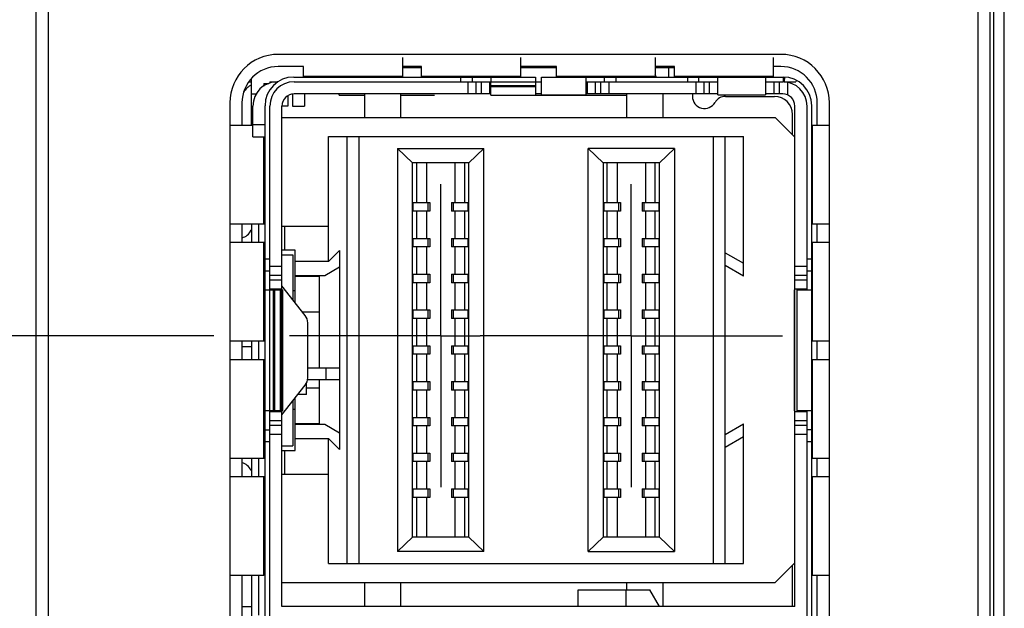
# Model space of a CAD drawing. Header units: inches. Extents: x 0.2 to 16.8, y 0.2 to 10.8.
# Tile 5 of 26: x 4.382 to 5.195, y 4.735 to 5.221. Entities that reach past the tile are written whole.
import ezdxf

# ---------------------------------------------------------------- set-up
doc = ezdxf.new("R2010")
doc.units = ezdxf.units.IN
doc.header["$LTSCALE"] = 0.935
doc.header["$MEASUREMENT"] = 0
doc.linetypes.add('CENTER', pattern=[0.6, 0.375, -0.075, 0.075, -0.075])
doc.layers.get('0').update_dxf_attribs({"linetype": 'CONTINUOUS'})
doc.layers.add('DEFAULT_1', color=7, linetype='CENTER')
doc.layers.add('DIMENSIONS', color=7, linetype='CONTINUOUS')
doc.styles.get("Standard").update_dxf_attribs({"font": 'txt', "width": 0.8})
doc.dimstyles.new('DIMSTYLE_1', dxfattribs={"dimtxt": 0.125, "dimasz": 0.18, "dimexe": 0.125, "dimexo": 0.0625, "dimgap": 0.09, "dimtad": 0, "dimtih": 1, "dimtoh": 1, "dimzin": 4, "dimdsep": 46, "dimtxsty": 'STANDARD', "dimblk": '_FILLED', "dimblk1": '_FILLED', "dimblk2": '_FILLED', "dimcen": 0.09, "dimadec": 0, "dimazin": 0, "dimtp": 0.005, "dimtm": 0.005, "dimtfac": 1, "dimtofl": 0, "dimtmove": 0, "dimatfit": 3, "dimldrblk": '_FILLED', "dimfxl": 1, "dimtolj": 1, "dimtzin": 4, "dimarcsym": 0})

# ---------------------------------------------------------------- blocks, each defined once
blk = doc.blocks.new('*D6')
at = {"layer": 'DIMENSIONS', "color": 2, "linetype": 'CONTINUOUS'}
blk.add_line((4.45069, 7.18973), (3.95769, 7.18973), dxfattribs=at)
at = {"layer": 'DIMENSIONS', "color": 2, "linetype": 'CONTINUOUS', "insert": (3.89519, 7.25223), "char_height": 0.125, "width": 1.125, "attachment_point": 3, "line_spacing_factor": 0.9}
blk.add_mtext('3.77{\\Ftxt.shx;\\W1.000000;\\H0.125000; }[95.8]', dxfattribs=at)
blk = doc.blocks.new('_FILLED')
at = {"color": 0, "linetype": 'BYBLOCK'}
blk.add_solid([(0, 0), (-1, 0.1736), (-1, -0.1736)], dxfattribs=at)
blk = doc.blocks.new('*D8')
at = {"layer": 'DIMENSIONS', "color": 2, "linetype": 'CONTINUOUS'}
blk.add_line((4.50048, 6.07851), (3.95769, 6.07851), dxfattribs=at)
at = {"layer": 'DIMENSIONS', "color": 2, "linetype": 'CONTINUOUS', "insert": (3.89519, 6.14101), "char_height": 0.125, "width": 1.125, "attachment_point": 3, "line_spacing_factor": 0.9}
blk.add_mtext('2.66{\\Ftxt.shx;\\W1.000000;\\H0.125000; }[67.6]', dxfattribs=at)
blk = doc.blocks.new('*D9')
at = {"layer": 'DIMENSIONS', "color": 2, "linetype": 'CONTINUOUS'}
blk.add_line((4.38319, 8.23874), (3.95769, 8.23874), dxfattribs=at)
at = {"layer": 'DIMENSIONS', "color": 2, "linetype": 'CONTINUOUS', "insert": (3.89519, 8.30124), "char_height": 0.125, "width": 1.225, "attachment_point": 3, "line_spacing_factor": 0.9}
blk.add_mtext('4.82{\\Ftxt.shx;\\W1.000000;\\H0.125000; }[122.5]', dxfattribs=at)
blk = doc.blocks.new('*D11')
at = {"layer": 'DIMENSIONS', "color": 2, "linetype": 'CONTINUOUS'}
blk.add_line((4.54183, 4.96039), (3.95769, 4.96039), dxfattribs=at)
at = {"layer": 'DIMENSIONS', "color": 2, "linetype": 'CONTINUOUS', "insert": (3.89519, 5.02289), "char_height": 0.125, "width": 1.425, "attachment_point": 3, "line_spacing_factor": 0.9}
blk.add_mtext('2X 1.54{\\Ftxt.shx;\\W1.000000;\\H0.125000; }[39.2]', dxfattribs=at)

msp = doc.modelspace()

# ---------------------------------------------------------------- linework, layer by layer
at = {"color": 7, "linetype": 'CONTINUOUS'}
for p, q in [((4.39519, 3.22283), (4.39519, 8.36074)), ((5.18319, 3.22283), (5.18319, 8.36074)), ((4.40519, 8.33074), (4.40519, 4.26074)), ((5.17319, 4.26074), (5.17319, 8.33074)), ((5.19491, 3.92074), (5.19491, 7.92074)), ((5.01039, 5.19253), (4.59519, 5.19253)), ((4.69777, 5.18996), (4.69777, 5.17381)), ((4.7952, 5.18996), (4.7952, 5.17381)), ((4.90664, 5.18996), (4.90664, 5.17381)), ((5.00407, 5.18996), (5.00407, 5.17381)), ((4.61608, 5.18253), (4.59519, 5.18253)), ((4.61608, 5.17381), (4.61608, 5.18253)), ((4.71351, 5.18253), (4.69777, 5.18253)), ((4.69777, 5.18169), (4.71351, 5.18169)), ((4.71351, 5.17428), (4.71351, 5.18253)), ((4.82495, 5.18253), (4.7952, 5.18253)), ((4.7952, 5.18169), (4.82495, 5.18169)), ((4.82495, 5.17428), (4.82495, 5.18253)), ((4.92238, 5.18253), (4.90664, 5.18253)), ((4.90664, 5.18169), (4.92238, 5.18169)), ((4.92238, 5.17428), (4.92238, 5.18253)), ((5.01039, 5.18253), (5.00407, 5.18253)), ((4.60789, 5.17381), (4.80757, 5.17381)), ((4.77096, 5.16988), (4.77096, 5.17381)), ((4.80757, 5.17381), (4.80757, 5.15888)), ((4.81257, 5.17381), (5.01226, 5.17381)), ((4.81257, 5.15925), (4.81257, 5.17381)), ((4.84919, 5.17381), (4.84919, 5.15925)), ((4.9077, 5.17381), (4.90664, 5.17566)), ((4.95824, 5.15925), (4.95824, 5.17381)), ((4.99761, 5.17381), (4.99761, 5.15925)), ((5.01226, 5.17381), (5.01226, 5.16988)), ((4.57077, 5.16988), (4.57315, 5.16988)), ((4.57315, 5.13451), (4.57315, 5.1724)), ((4.58315, 5.16854), (4.58732, 5.16854)), ((4.58315, 5.16854), (4.58315, 5.16641)), ((4.58821, 5.16988), (4.59488, 5.16988)), ((4.58821, 5.16988), (4.58821, 5.16892)), ((4.60821, 5.16988), (4.81257, 5.16988)), ((4.77079, 5.15888), (4.77079, 5.16988)), ((4.84919, 5.16988), (4.95824, 5.16988)), ((4.99761, 5.16988), (5.01194, 5.16988)), ((5.01278, 5.16988), (5.02263, 5.16988)), ((4.57315, 5.15988), (4.57713, 5.15988)), ((4.60311, 5.15836), (4.60311, 5.14988)), ((4.60689, 5.15988), (4.60689, 5.14988)), ((4.77079, 5.15988), (4.60821, 5.15988)), ((4.61689, 5.15988), (4.61689, 5.14988)), ((4.64548, 5.159), (4.64548, 5.15988)), ((4.64548, 5.159), (4.66665, 5.159)), ((4.66665, 5.14051), (4.66665, 5.15988)), ((4.69618, 5.15988), (4.69618, 5.14051)), ((4.69618, 5.159), (4.72422, 5.159)), ((4.77079, 5.15888), (4.80757, 5.15888)), ((4.81257, 5.15988), (4.80757, 5.15988)), ((4.80757, 5.159), (4.88319, 5.159)), ((4.81257, 5.15925), (4.84919, 5.15925)), ((4.95824, 5.15988), (4.84919, 5.15988)), ((4.88319, 5.14051), (4.88319, 5.15988)), ((4.91272, 5.15988), (4.91272, 5.14051)), ((4.93733, 5.15988), (4.93733, 5.15791)), ((4.95824, 5.15925), (4.99761, 5.15925)), ((4.96465, 5.15791), (5.00497, 5.15791)), ((5.01194, 5.15988), (4.99761, 5.15988)), ((4.55519, 5.15253), (4.55519, 4.31093)), ((4.56519, 5.15253), (4.56519, 5.13423)), ((4.57421, 5.12451), (4.57421, 5.14988)), ((4.58427, 4.31342), (4.58427, 5.15019)), ((4.58821, 4.31373), (4.58821, 5.14988)), ((4.60311, 5.14988), (4.59821, 5.14988)), ((4.59821, 4.73681), (4.59821, 5.14988)), ((4.60689, 5.14988), (4.61689, 5.14988)), ((5.02194, 4.73681), (5.02194, 5.14988)), ((5.03194, 4.99834), (5.03194, 5.14988)), ((5.03588, 4.31342), (5.03588, 5.15019)), ((5.04039, 5.13423), (5.04039, 5.15253)), ((5.05039, 4.31093), (5.05039, 5.15253)), ((4.59821, 5.14051), (5.00567, 5.14051)), ((5.02194, 5.12423), (5.00567, 5.14051)), ((5.01997, 5.1262), (5.01997, 5.14291)), ((4.55519, 5.13423), (4.57421, 5.13423)), ((5.03634, 5.13423), (5.05039, 5.13423)), ((4.57421, 5.12451), (4.58427, 5.12451)), ((4.63673, 5.12476), (4.9794, 5.12476)), ((4.63673, 5.0216), (4.63673, 5.12476)), ((4.65173, 5.12476), (4.65173, 4.7724)), ((4.66173, 5.12476), (4.66173, 4.7724)), ((4.9544, 5.12476), (4.9544, 4.7724)), ((4.9644, 4.7724), (4.9644, 5.12476)), ((4.9794, 5.0096), (4.9794, 5.12476)), ((4.69362, 5.11492), (4.76503, 5.11492)), ((4.69362, 5.11492), (4.70612, 5.10311)), ((4.69362, 5.11492), (4.69362, 4.78224)), ((4.75253, 5.10311), (4.76503, 5.11492)), ((4.76503, 4.78224), (4.76503, 5.11492)), ((4.92251, 5.11492), (4.8511, 5.11492)), ((4.8636, 5.10311), (4.8511, 5.11492)), ((4.8511, 4.78224), (4.8511, 5.11492)), ((4.92251, 5.11492), (4.91002, 5.10311)), ((4.92251, 5.11492), (4.92251, 4.78224)), ((4.75254, 5.10311), (4.70612, 5.10311)), ((4.70612, 4.79405), (4.70612, 5.10311)), ((4.7095, 5.07019), (4.7095, 5.10311)), ((4.71752, 5.10311), (4.71752, 5.07019)), ((4.74114, 5.10311), (4.74114, 5.07019)), ((4.74915, 5.07019), (4.74915, 5.10311)), ((4.75254, 4.79405), (4.75254, 5.10311)), ((4.91002, 5.10311), (4.8636, 5.10311)), ((4.8636, 5.10311), (4.8636, 4.79405)), ((4.86698, 5.07019), (4.86698, 5.10311)), ((4.875, 5.10311), (4.875, 5.07019)), ((4.89862, 5.10311), (4.89862, 5.07019)), ((4.90663, 5.07019), (4.90663, 5.10311)), ((4.91002, 4.79405), (4.91002, 5.10311)), ((4.70672, 5.07019), (4.72049, 5.07019)), ((4.70672, 5.06319), (4.70672, 5.07019)), ((4.72049, 5.07019), (4.72049, 5.06319)), ((4.73817, 5.07019), (4.75194, 5.07019)), ((4.73817, 5.07019), (4.73817, 5.06319)), ((4.75194, 5.06319), (4.75194, 5.07019)), ((4.8642, 5.07019), (4.87797, 5.07019)), ((4.8642, 5.07019), (4.8642, 5.06319)), ((4.87797, 5.07019), (4.87797, 5.06319)), ((4.89565, 5.07019), (4.90942, 5.07019)), ((4.89565, 5.07019), (4.89565, 5.06319)), ((4.90942, 5.07019), (4.90942, 5.06319)), ((4.72049, 5.06319), (4.70672, 5.06319)), ((4.7095, 5.04066), (4.7095, 5.06319)), ((4.71752, 5.06319), (4.71752, 5.04066)), ((4.75194, 5.06319), (4.73817, 5.06319)), ((4.74114, 5.06319), (4.74114, 5.04066)), ((4.74915, 5.04066), (4.74915, 5.06319)), ((4.87797, 5.06319), (4.8642, 5.06319)), ((4.86698, 5.04066), (4.86698, 5.06319)), ((4.875, 5.06319), (4.875, 5.04066)), ((4.90942, 5.06319), (4.89565, 5.06319)), ((4.89862, 5.06319), (4.89862, 5.04066)), ((4.90663, 5.04066), (4.90663, 5.06319)), ((4.58423, 5.05253), (4.55519, 5.05253)), ((4.56519, 5.05253), (4.56519, 5.03753)), ((4.57315, 5.05253), (4.57315, 5.03753)), ((5.05039, 5.05253), (5.03587, 5.05253)), ((5.04039, 5.03753), (5.04039, 5.05253)), ((4.59821, 5.0507), (4.63673, 5.0507)), ((4.60036, 5.0507), (4.60036, 5.03102)), ((4.55519, 5.03753), (4.58423, 5.03753)), ((4.70672, 5.04066), (4.72049, 5.04066)), ((4.70672, 5.03366), (4.70672, 5.04066)), ((4.72049, 5.04066), (4.72049, 5.03366)), ((4.73817, 5.04066), (4.75194, 5.04066)), ((4.73817, 5.04066), (4.73817, 5.03366)), ((4.75194, 5.03366), (4.75194, 5.04066)), ((4.8642, 5.04066), (4.87797, 5.04066)), ((4.8642, 5.04066), (4.8642, 5.03366)), ((4.87797, 5.04066), (4.87797, 5.03366)), ((4.89565, 5.04066), (4.90942, 5.04066)), ((4.89565, 5.04066), (4.89565, 5.03366)), ((4.90942, 5.04066), (4.90942, 5.03366)), ((5.03634, 5.03753), (5.05039, 5.03753)), ((4.60925, 5.03102), (4.59821, 5.03102)), ((4.59821, 5.02708), (4.60728, 5.02708)), ((4.60728, 5.02708), (4.60728, 4.99)), ((4.60925, 4.9875), (4.60925, 5.03102)), ((4.63673, 5.0216), (4.64582, 5.0307)), ((4.64582, 5.0307), (4.64582, 4.93389)), ((4.72049, 5.03366), (4.70672, 5.03366)), ((4.7095, 5.01114), (4.7095, 5.03366)), ((4.71752, 5.03366), (4.71752, 5.01114)), ((4.75194, 5.03366), (4.73817, 5.03366)), ((4.74114, 5.03366), (4.74114, 5.01114)), ((4.74915, 5.01114), (4.74915, 5.03366)), ((4.87797, 5.03366), (4.8642, 5.03366)), ((4.86698, 5.01114), (4.86698, 5.03366)), ((4.875, 5.03366), (4.875, 5.01114)), ((4.90942, 5.03366), (4.89565, 5.03366)), ((4.89862, 5.03366), (4.89862, 5.01114)), ((4.90663, 5.01114), (4.90663, 5.03366)), ((4.9644, 5.0289), (4.9794, 5.02024)), ((4.63673, 5.0216), (4.60925, 5.0216)), ((4.64582, 5.01685), (4.63373, 5.00987)), ((4.70672, 5.01114), (4.72049, 5.01114)), ((4.70672, 5.00414), (4.70672, 5.01114)), ((4.72049, 5.01114), (4.72049, 5.00414)), ((4.73817, 5.01114), (4.75194, 5.01114)), ((4.73817, 5.01114), (4.73817, 5.00414)), ((4.75194, 5.00414), (4.75194, 5.01114)), ((4.8642, 5.01114), (4.87797, 5.01114)), ((4.8642, 5.01114), (4.8642, 5.00414)), ((4.87797, 5.01114), (4.87797, 5.00414)), ((4.89565, 5.01114), (4.90942, 5.01114)), ((4.89565, 5.01114), (4.89565, 5.00414)), ((4.90942, 5.01114), (4.90942, 5.00414)), ((4.9794, 5.0096), (4.9644, 5.01826)), ((4.63373, 5.00987), (4.60925, 5.00987)), ((4.60925, 5.0096), (4.62893, 5.0096)), ((4.62893, 5.00987), (4.62893, 4.93389)), ((4.72049, 5.00414), (4.70672, 5.00414)), ((4.7095, 4.98161), (4.7095, 5.00414)), ((4.71752, 5.00414), (4.71752, 4.98161)), ((4.75194, 5.00414), (4.73817, 5.00414)), ((4.74114, 5.00414), (4.74114, 4.98161)), ((4.74915, 4.98161), (4.74915, 5.00414)), ((4.87797, 5.00414), (4.8642, 5.00414)), ((4.86698, 4.98161), (4.86698, 5.00414)), ((4.875, 5.00414), (4.875, 4.98161)), ((4.90942, 5.00414), (4.89565, 5.00414)), ((4.89862, 5.00414), (4.89862, 4.98161)), ((4.90663, 4.98161), (4.90663, 5.00414)), ((4.58427, 4.99834), (4.59691, 4.99834)), ((4.59691, 4.89834), (4.59691, 4.99834)), ((4.6174, 4.97718), (4.59821, 5.00149)), ((4.59821, 4.99834), (4.59892, 4.99834)), ((4.59901, 4.89834), (4.59901, 4.99834)), ((4.60728, 4.99779), (4.60925, 4.99779)), ((5.02131, 4.99834), (5.02194, 4.99834)), ((5.02131, 4.99834), (5.02131, 4.89834)), ((5.02358, 4.99834), (5.03588, 4.99834)), ((5.02358, 4.99834), (5.02358, 4.89834)), ((4.61511, 4.98008), (4.62893, 4.98008)), ((4.70672, 4.98161), (4.72049, 4.98161)), ((4.70672, 4.97461), (4.70672, 4.98161)), ((4.72049, 4.98161), (4.72049, 4.97461)), ((4.73817, 4.98161), (4.75194, 4.98161)), ((4.73817, 4.98161), (4.73817, 4.97461)), ((4.75194, 4.97461), (4.75194, 4.98161)), ((4.8642, 4.98161), (4.87797, 4.98161)), ((4.8642, 4.98161), (4.8642, 4.97461)), ((4.87797, 4.98161), (4.87797, 4.97461)), ((4.89565, 4.98161), (4.90942, 4.98161)), ((4.89565, 4.98161), (4.89565, 4.97461)), ((4.90942, 4.98161), (4.90942, 4.97461)), ((4.61955, 4.9257), (4.61955, 4.97099)), ((4.72049, 4.97461), (4.70672, 4.97461)), ((4.7095, 4.95208), (4.7095, 4.97461)), ((4.71752, 4.97461), (4.71752, 4.95208)), ((4.75194, 4.97461), (4.73817, 4.97461)), ((4.74114, 4.97461), (4.74114, 4.95208)), ((4.74915, 4.95208), (4.74915, 4.97461)), ((4.87797, 4.97461), (4.8642, 4.97461)), ((4.86698, 4.95208), (4.86698, 4.97461)), ((4.875, 4.97461), (4.875, 4.95208)), ((4.90942, 4.97461), (4.89565, 4.97461)), ((4.89862, 4.97461), (4.89862, 4.95208)), ((4.90663, 4.95208), (4.90663, 4.97461)), ((4.58423, 4.95584), (4.55519, 4.95584)), ((4.56519, 4.95584), (4.56519, 4.94084)), ((4.57315, 4.95584), (4.57315, 4.94084)), ((5.05039, 4.95584), (5.03587, 4.95584)), ((5.04039, 4.94084), (5.04039, 4.95584)), ((4.57315, 4.95132), (4.56519, 4.95132)), ((4.70672, 4.95208), (4.72049, 4.95208)), ((4.70672, 4.94508), (4.70672, 4.95208)), ((4.72049, 4.95208), (4.72049, 4.94508)), ((4.73817, 4.95208), (4.75194, 4.95208)), ((4.73817, 4.95208), (4.73817, 4.94508)), ((4.75194, 4.94508), (4.75194, 4.95208)), ((4.8642, 4.95208), (4.87797, 4.95208)), ((4.8642, 4.95208), (4.8642, 4.94508)), ((4.87797, 4.95208), (4.87797, 4.94508)), ((4.89565, 4.95208), (4.90942, 4.95208)), ((4.89565, 4.95208), (4.89565, 4.94508)), ((4.90942, 4.95208), (4.90942, 4.94508)), ((4.55519, 4.94084), (4.58423, 4.94084)), ((4.72049, 4.94508), (4.70672, 4.94508)), ((4.7095, 4.92255), (4.7095, 4.94508)), ((4.71752, 4.94508), (4.71752, 4.92255)), ((4.75194, 4.94508), (4.73817, 4.94508)), ((4.74114, 4.94508), (4.74114, 4.92255)), ((4.74915, 4.92255), (4.74915, 4.94508)), ((4.87797, 4.94508), (4.8642, 4.94508)), ((4.86698, 4.92255), (4.86698, 4.94508)), ((4.875, 4.94508), (4.875, 4.92255)), ((4.90942, 4.94508), (4.89565, 4.94508)), ((4.89862, 4.94508), (4.89862, 4.92255)), ((4.90663, 4.92255), (4.90663, 4.94508)), ((5.03634, 4.94084), (5.05039, 4.94084)), ((4.61955, 4.93389), (4.64615, 4.93389)), ((4.64615, 4.92389), (4.64615, 4.93389)), ((4.61846, 4.91179), (4.61846, 4.92121)), ((4.64615, 4.92389), (4.61955, 4.92389)), ((4.62893, 4.92389), (4.62893, 4.88729)), ((4.64582, 4.92389), (4.64582, 4.86646)), ((4.70672, 4.92255), (4.72049, 4.92255)), ((4.70672, 4.91555), (4.70672, 4.92255)), ((4.72049, 4.92255), (4.72049, 4.91555)), ((4.73817, 4.92255), (4.75194, 4.92255)), ((4.73817, 4.92255), (4.73817, 4.91555)), ((4.75194, 4.91555), (4.75194, 4.92255)), ((4.8642, 4.92255), (4.87797, 4.92255)), ((4.8642, 4.92255), (4.8642, 4.91555)), ((4.87797, 4.92255), (4.87797, 4.91555)), ((4.89565, 4.92255), (4.90942, 4.92255)), ((4.89565, 4.92255), (4.89565, 4.91555)), ((4.90942, 4.92255), (4.90942, 4.91555)), ((4.59821, 4.89519), (4.6174, 4.9195)), ((4.62893, 4.91708), (4.61846, 4.91708)), ((4.72049, 4.91555), (4.70672, 4.91555)), ((4.7095, 4.89303), (4.7095, 4.91555)), ((4.71752, 4.91555), (4.71752, 4.89303)), ((4.75194, 4.91555), (4.73817, 4.91555)), ((4.74114, 4.91555), (4.74114, 4.89303)), ((4.74915, 4.89303), (4.74915, 4.91555)), ((4.87797, 4.91555), (4.8642, 4.91555)), ((4.86698, 4.89303), (4.86698, 4.91555)), ((4.875, 4.91555), (4.875, 4.89303)), ((4.90942, 4.91555), (4.89565, 4.91555)), ((4.89862, 4.91555), (4.89862, 4.89303)), ((4.90663, 4.89303), (4.90663, 4.91555)), ((4.60728, 4.90668), (4.60728, 4.8696)), ((4.60925, 4.86566), (4.60925, 4.90918)), ((4.61846, 4.91179), (4.61131, 4.91179)), ((4.59691, 4.89834), (4.58427, 4.89834)), ((4.59901, 4.89834), (4.59821, 4.89834)), ((4.60925, 4.89937), (4.60728, 4.89937)), ((5.02194, 4.89834), (5.02131, 4.89834)), ((5.03588, 4.89834), (5.02358, 4.89834)), ((5.03194, 4.56527), (5.03194, 4.89834)), ((4.70672, 4.89303), (4.72049, 4.89303)), ((4.70672, 4.88603), (4.70672, 4.89303)), ((4.72049, 4.89303), (4.72049, 4.88603)), ((4.73817, 4.89303), (4.75194, 4.89303)), ((4.73817, 4.89303), (4.73817, 4.88603)), ((4.75194, 4.88603), (4.75194, 4.89303)), ((4.8642, 4.89303), (4.87797, 4.89303)), ((4.8642, 4.89303), (4.8642, 4.88603)), ((4.87797, 4.89303), (4.87797, 4.88603)), ((4.89565, 4.89303), (4.90942, 4.89303)), ((4.89565, 4.89303), (4.89565, 4.88603)), ((4.90942, 4.89303), (4.90942, 4.88603)), ((4.62893, 4.88756), (4.60925, 4.88756)), ((4.60925, 4.88729), (4.63373, 4.88729)), ((4.63373, 4.88729), (4.64582, 4.88031)), ((4.72049, 4.88603), (4.70672, 4.88603)), ((4.7095, 4.8635), (4.7095, 4.88603)), ((4.71752, 4.88603), (4.71752, 4.8635)), ((4.75194, 4.88603), (4.73817, 4.88603)), ((4.74114, 4.88603), (4.74114, 4.8635)), ((4.74915, 4.8635), (4.74915, 4.88603)), ((4.87797, 4.88603), (4.8642, 4.88603)), ((4.86698, 4.8635), (4.86698, 4.88603)), ((4.875, 4.88603), (4.875, 4.8635)), ((4.90942, 4.88603), (4.89565, 4.88603)), ((4.89862, 4.88603), (4.89862, 4.8635)), ((4.90663, 4.8635), (4.90663, 4.88603)), ((4.9644, 4.8789), (4.9794, 4.88756)), ((4.9794, 4.7724), (4.9794, 4.88756)), ((4.60925, 4.87556), (4.63673, 4.87556)), ((4.64582, 4.86646), (4.63673, 4.87556)), ((4.63673, 4.7724), (4.63673, 4.87556)), ((4.9794, 4.87693), (4.9644, 4.86827)), ((5.02194, 4.8792), (5.03194, 4.8792)), ((4.59821, 4.8696), (4.60728, 4.8696)), ((4.59821, 4.86566), (4.60925, 4.86566)), ((4.60036, 4.86566), (4.60036, 4.84598)), ((4.58423, 4.85915), (4.55519, 4.85915)), ((4.56519, 4.85915), (4.56519, 4.84415)), ((4.57315, 4.85915), (4.57315, 4.84415)), ((4.70672, 4.8635), (4.72049, 4.8635)), ((4.70672, 4.8565), (4.70672, 4.8635)), ((4.72049, 4.8565), (4.70672, 4.8565)), ((4.7095, 4.83397), (4.7095, 4.8565)), ((4.71752, 4.8565), (4.71752, 4.83397)), ((4.72049, 4.8635), (4.72049, 4.8565)), ((4.73817, 4.8635), (4.75194, 4.8635)), ((4.73817, 4.8635), (4.73817, 4.8565)), ((4.75194, 4.8565), (4.73817, 4.8565)), ((4.74114, 4.8565), (4.74114, 4.83397)), ((4.74915, 4.83397), (4.74915, 4.8565)), ((4.75194, 4.8565), (4.75194, 4.8635)), ((4.8642, 4.8635), (4.87797, 4.8635)), ((4.8642, 4.8635), (4.8642, 4.8565)), ((4.87797, 4.8565), (4.8642, 4.8565)), ((4.86698, 4.83397), (4.86698, 4.8565)), ((4.875, 4.8565), (4.875, 4.83397)), ((4.87797, 4.8635), (4.87797, 4.8565)), ((4.89565, 4.8635), (4.90942, 4.8635)), ((4.89565, 4.8635), (4.89565, 4.8565)), ((4.90942, 4.8565), (4.89565, 4.8565)), ((4.89862, 4.8565), (4.89862, 4.83397)), ((4.90663, 4.83397), (4.90663, 4.8565)), ((4.90942, 4.8635), (4.90942, 4.8565)), ((5.05039, 4.85915), (5.03587, 4.85915)), ((5.04039, 4.84415), (5.04039, 4.85915)), ((4.55519, 4.84415), (4.58423, 4.84415)), ((4.63673, 4.84598), (4.59821, 4.84598)), ((5.03634, 4.84415), (5.05039, 4.84415)), ((4.70672, 4.83397), (4.72049, 4.83397)), ((4.70672, 4.82697), (4.70672, 4.83397)), ((4.72049, 4.83397), (4.72049, 4.82697)), ((4.73817, 4.83397), (4.75194, 4.83397)), ((4.73817, 4.83397), (4.73817, 4.82697)), ((4.75194, 4.82697), (4.75194, 4.83397)), ((4.8642, 4.83397), (4.87797, 4.83397)), ((4.8642, 4.83397), (4.8642, 4.82697)), ((4.87797, 4.83397), (4.87797, 4.82697)), ((4.89565, 4.83397), (4.90942, 4.83397)), ((4.89565, 4.83397), (4.89565, 4.82697)), ((4.90942, 4.83397), (4.90942, 4.82697)), ((4.72049, 4.82697), (4.70672, 4.82697)), ((4.7095, 4.79405), (4.7095, 4.82697)), ((4.71752, 4.82697), (4.71752, 4.79405)), ((4.75194, 4.82697), (4.73817, 4.82697)), ((4.74114, 4.82697), (4.74114, 4.79405)), ((4.74915, 4.79405), (4.74915, 4.82697)), ((4.87797, 4.82697), (4.8642, 4.82697)), ((4.86698, 4.79405), (4.86698, 4.82697)), ((4.875, 4.82697), (4.875, 4.79405)), ((4.90942, 4.82697), (4.89565, 4.82697)), ((4.89862, 4.82697), (4.89862, 4.79405)), ((4.90663, 4.79405), (4.90663, 4.82697)), ((4.69362, 4.78224), (4.70612, 4.79405)), ((4.75253, 4.79405), (4.70612, 4.79405)), ((4.76503, 4.78224), (4.75253, 4.79405)), ((4.8511, 4.78224), (4.8636, 4.79405)), ((4.91001, 4.79405), (4.8636, 4.79405)), ((4.91002, 4.79405), (4.92251, 4.78224)), ((4.76503, 4.78224), (4.69362, 4.78224)), ((4.8511, 4.78224), (4.92251, 4.78224)), ((4.63673, 4.7724), (4.9794, 4.7724)), ((5.00567, 4.75665), (5.02194, 4.77293)), ((5.01997, 4.73681), (5.01997, 4.77096)), ((4.58315, 4.76245), (4.55519, 4.76245)), ((4.56519, 4.76245), (4.56519, 4.70116)), ((4.57315, 4.76245), (4.57315, 4.70144)), ((5.05039, 4.76245), (5.03588, 4.76245)), ((5.04039, 4.70116), (5.04039, 4.76245)), ((4.59821, 4.75665), (5.00567, 4.75665)), ((4.66665, 4.73681), (4.66665, 4.75665)), ((4.69618, 4.75665), (4.69618, 4.73681)), ((4.84296, 4.75058), (4.90202, 4.75058)), ((4.84296, 4.73681), (4.84296, 4.75058)), ((4.88319, 4.75058), (4.88319, 4.75665)), ((4.90998, 4.73681), (4.90202, 4.75058)), ((4.91272, 4.75665), (4.91272, 4.73681)), ((4.56519, 4.73681), (4.57315, 4.73681)), ((5.02194, 4.73681), (4.59821, 4.73681))]:
    msp.add_line(p, q, dxfattribs=at)
at = {"color": 9, "linetype": 'CONTINUOUS'}
for p, q in [((5.18614, 3.92074), (5.18614, 7.92074)), ((5.19475, 3.92074), (5.19475, 7.92074)), ((4.91764, 5.18169), (4.91764, 5.17381)), ((4.69777, 5.17428), (4.61608, 5.17428)), ((4.7952, 5.17428), (4.71351, 5.17428)), ((4.74581, 5.17381), (4.74581, 5.16988)), ((4.75541, 5.17381), (4.75541, 5.16988)), ((4.90664, 5.17428), (4.82495, 5.17428)), ((4.86474, 5.16988), (4.86474, 5.17381)), ((4.87434, 5.16988), (4.87434, 5.17381)), ((5.00407, 5.17428), (4.92238, 5.17428)), ((4.9331, 5.17381), (4.9331, 5.16988)), ((4.94269, 5.16988), (4.94269, 5.17381)), ((5.01325, 5.17379), (5.01308, 5.16988)), ((4.75165, 5.16988), (4.75165, 5.15988)), ((4.75872, 5.15988), (4.75872, 5.16988)), ((4.76286, 5.16988), (4.76286, 5.15988)), ((4.76994, 5.15988), (4.76994, 5.16988)), ((4.77079, 5.16688), (4.80757, 5.16688)), ((4.80757, 5.16588), (4.77079, 5.16588)), ((4.85021, 5.16988), (4.85021, 5.15988)), ((4.85728, 5.15988), (4.85728, 5.16988)), ((4.86143, 5.16988), (4.86143, 5.15988)), ((4.8685, 5.15988), (4.8685, 5.16988)), ((4.93997, 5.16988), (4.93997, 5.15988)), ((4.94704, 5.15988), (4.94704, 5.16988)), ((4.95118, 5.16988), (4.95118, 5.15988)), ((5.00487, 5.15988), (5.00487, 5.16988)), ((5.00901, 5.16988), (5.00901, 5.15988)), ((5.01608, 5.15898), (5.01608, 5.16944)), ((5.02327, 5.17109), (5.02263, 5.16988)), ((4.58427, 5.13451), (4.57421, 5.13451)), ((5.03634, 5.05253), (5.03634, 5.13423)), ((4.58308, 5.12451), (4.58308, 5.05253)), ((4.71869, 5.07019), (4.71869, 5.06319)), ((4.73997, 5.06319), (4.73997, 5.07019)), ((4.87617, 5.07019), (4.87617, 5.06319)), ((4.89745, 5.06319), (4.89745, 5.07019)), ((4.57901, 5.03753), (4.57901, 5.05253)), ((4.57315, 5.04708), (4.57246, 5.04735)), ((4.58308, 5.03753), (4.58308, 4.95584)), ((4.71869, 5.04066), (4.71869, 5.03366)), ((4.73997, 5.03366), (4.73997, 5.04066)), ((4.87617, 5.04066), (4.87617, 5.03366)), ((4.89745, 5.03366), (4.89745, 5.04066)), ((5.03634, 4.95584), (5.03634, 5.03753)), ((4.58821, 5.02349), (4.58427, 5.02349)), ((5.03588, 5.02349), (5.03194, 5.02349)), ((4.58427, 5.01389), (4.58821, 5.01389)), ((4.59821, 5.01748), (4.58821, 5.01748)), ((4.58821, 5.01041), (4.59821, 5.01041)), ((4.71869, 5.01114), (4.71869, 5.00414)), ((4.73997, 5.00414), (4.73997, 5.01114)), ((4.87617, 5.01114), (4.87617, 5.00414)), ((4.89745, 5.00414), (4.89745, 5.01114)), ((5.03194, 5.01748), (5.02194, 5.01748)), ((5.02194, 5.01041), (5.03194, 5.01041)), ((5.03194, 5.01389), (5.03588, 5.01389)), ((4.59821, 5.00627), (4.58821, 5.00627)), ((5.03194, 5.00627), (5.02194, 5.00627)), ((4.58821, 4.9992), (4.59821, 4.9992)), ((4.59121, 4.89834), (4.59121, 4.99834)), ((4.59201, 4.99834), (4.59201, 4.89834)), ((5.02194, 4.9992), (5.03194, 4.9992)), ((4.71869, 4.98161), (4.71869, 4.97461)), ((4.73997, 4.97461), (4.73997, 4.98161)), ((4.87617, 4.98161), (4.87617, 4.97461)), ((4.89745, 4.97461), (4.89745, 4.98161)), ((4.57901, 4.94084), (4.57901, 4.95584)), ((4.71869, 4.95208), (4.71869, 4.94508)), ((4.73997, 4.94508), (4.73997, 4.95208)), ((4.87617, 4.95208), (4.87617, 4.94508)), ((4.89745, 4.94508), (4.89745, 4.95208)), ((4.58308, 4.94084), (4.58308, 4.85915)), ((5.03634, 4.85915), (5.03634, 4.94084)), ((4.63433, 4.93389), (4.63433, 4.92389)), ((4.71869, 4.92255), (4.71869, 4.91555)), ((4.73997, 4.91555), (4.73997, 4.92255)), ((4.87617, 4.92255), (4.87617, 4.91555)), ((4.89745, 4.91555), (4.89745, 4.92255)), ((4.59821, 4.89748), (4.58821, 4.89748)), ((5.03194, 4.89748), (5.02194, 4.89748)), ((4.58821, 4.89041), (4.59821, 4.89041)), ((4.71869, 4.89303), (4.71869, 4.88603)), ((4.73997, 4.88603), (4.73997, 4.89303)), ((4.87617, 4.89303), (4.87617, 4.88603)), ((4.89745, 4.88603), (4.89745, 4.89303)), ((5.02194, 4.89041), (5.03194, 4.89041)), ((4.58427, 4.88279), (4.58821, 4.88279)), ((4.59821, 4.88627), (4.58821, 4.88627)), ((5.03194, 4.88627), (5.02194, 4.88627)), ((5.03588, 4.88279), (5.03194, 4.88279)), ((4.58427, 4.87319), (4.58821, 4.87319)), ((4.58821, 4.8792), (4.59821, 4.8792)), ((5.03194, 4.87319), (5.03588, 4.87319)), ((4.57901, 4.84415), (4.57901, 4.85915)), ((4.71869, 4.8635), (4.71869, 4.8565)), ((4.73997, 4.8565), (4.73997, 4.8635)), ((4.87617, 4.8635), (4.87617, 4.8565)), ((4.89745, 4.8565), (4.89745, 4.8635)), ((4.57246, 4.84933), (4.57315, 4.8496)), ((4.58308, 4.84415), (4.58308, 4.76245)), ((5.03634, 4.76245), (5.03634, 4.84415)), ((4.71869, 4.83397), (4.71869, 4.82697)), ((4.73997, 4.82697), (4.73997, 4.83397)), ((4.87617, 4.83397), (4.87617, 4.82697)), ((4.89745, 4.82697), (4.89745, 4.83397)), ((4.57901, 4.72979), (4.57901, 4.76245)), ((4.88233, 4.75058), (4.88233, 4.73681))]:
    msp.add_line(p, q, dxfattribs=at)
at = {"color": 7, "linetype": 'CONTINUOUS'}
for centre, radius, start, end in [((4.59519, 5.15253), 0.04, 90, 180), ((5.01039, 5.15253), 0.04, 0, 90), ((4.59519, 5.15253), 0.03, 90, 180), ((5.01039, 5.15253), 0.03, 0, 90), ((4.60789, 5.15019), 0.02362, 90, 180), ((5.01226, 5.15019), 0.02362, 360, 90), ((4.58315, 5.15024), 0.02, 120, 146.565), ((4.59421, 5.14988), 0.02, 90, 180), ((4.60821, 5.14988), 0.02, 90, 180), ((5.01194, 5.14988), 0.02, 0, 90), ((4.60821, 5.14988), 0.01, 90, 180), ((4.94733, 5.15791), 0.01, 180, 330), ((4.96465, 5.14791), 0.01, 90, 150), ((5.00497, 5.14291), 0.015, 0, 90), ((5.01194, 5.14988), 0.01, 360, 90), ((4.56315, 5.05102), 0.01, 281.95199, 338.50871), ((4.60955, 4.97099), 0.01, 0, 38.28521), ((4.60955, 4.9257), 0.01, 321.71559, 359.99986), ((4.56315, 4.84566), 0.01, 21.49129, 78.04801)]:
    msp.add_arc(centre, radius, start, end, dxfattribs=at)
at = {"layer": 'DEFAULT_1', "color": 7, "linetype": 'CENTER'}
for p, q in [((4.72933, 4.96039), (4.72933, 5.08539)), ((4.88681, 4.96039), (4.88681, 5.08539)), ((4.72933, 4.96039), (4.60433, 4.96039)), ((4.72933, 4.96039), (4.76181, 4.96039)), ((4.72933, 4.96039), (4.72933, 4.83539)), ((4.88681, 4.96039), (4.76181, 4.96039)), ((4.88681, 4.96039), (5.01181, 4.96039)), ((4.88681, 4.96039), (4.88681, 4.83539))]:
    msp.add_line(p, q, dxfattribs=at)

# ---------------------------------------------------------------- dimensions: what is measured, and where the dimension line sits
at = {"layer": 'DIMENSIONS', "color": 2, "linetype": 'CONTINUOUS'}
for feature_location, offset, origin, picture, middle in [((4.38319, 8.23874), (-0.4255, 0), (4.44569, 3.41783), '*D9', (3.28269, 8.23874)), ((4.45069, 7.18973), (-0.493, 0), (4.45519, 3.41783), '*D6', (3.33269, 7.18973)), ((4.50048, 6.07851), (-0.54279, 0), (4.56298, 3.41783), '*D8', (3.33269, 6.07851))]:
    dim = msp.add_ordinate_dim(feature_location=feature_location, offset=offset, dtype=0, origin=origin, dimstyle='DIMSTYLE_1', override={"dimtad": 1, "dimtih": 0, "dimtoh": 0}, dxfattribs=at)
    dim.commit()
    dim.dimension.update_dxf_attribs({"geometry": picture, "text_midpoint": middle})
dim = msp.add_ordinate_dim(feature_location=(4.54183, 4.96039), offset=(-0.58413, 0), dtype=0, origin=(4.60433, 3.41783), text='2X <>', dimstyle='DIMSTYLE_1', override={"dimtad": 1, "dimtih": 0, "dimtoh": 0}, dxfattribs=at)
dim.commit()
dim.dimension.update_dxf_attribs({"geometry": '*D11', "text_midpoint": (3.18269, 4.96039)})

doc.saveas('drawing.dxf')
